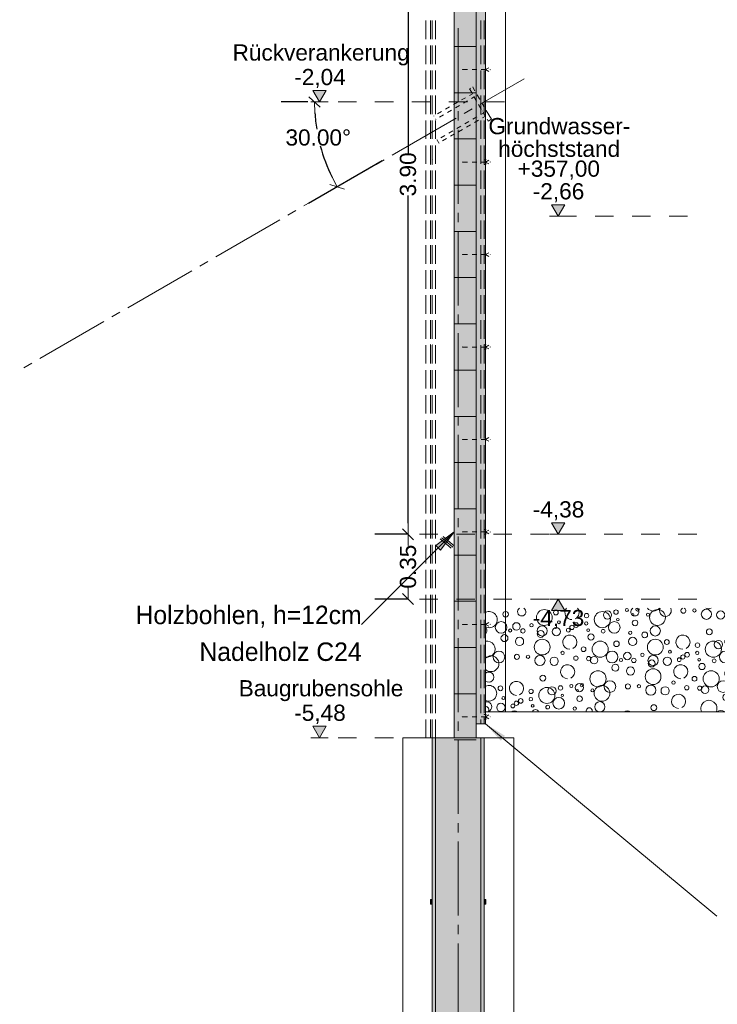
# Model space of a CAD drawing. Header units: metres. Extents: x -16 to 43.7, y -22.2 to 4.
# Tile 4 of 77: x -4.4 to -0.6, y -17.1 to -11.8. Entities that reach past the tile are written whole.
import ezdxf

# ---------------------------------------------------------------- set-up
doc = ezdxf.new("R2010")
doc.units = ezdxf.units.M
doc.header["$MEASUREMENT"] = 0
for name, pattern in [('Strichlinie', [0.2, 0.15, -0.05]), ('Strichlinie eng', [0.115, 0.075, -0.04]), ('Strichlinie sehr eng', [0.0375, 0.025, -0.0125])]:
    doc.linetypes.add(name, pattern=pattern)
doc.layers.get('0').update_dxf_attribs({"color": 8, "lineweight": 9})
doc.layers.get('Defpoints').update_dxf_attribs({"color": 8, "lineweight": 9})
doc.layers.add('Neubau_T-Bemaßung', color=8, linetype='Continuous')
for name, color, linetype, lineweight in [('S-Linien _ Schraffuren.2D', 8, 'Continuous', 9), ('T-Bemaßung', 8, 'Continuous', 9), ('T-Text', 8, 'Continuous', 9)]:
    doc.layers.add(name, color=color, linetype=linetype, lineweight=lineweight)
doc.styles.add('ERSTELLTER_STIL_2', font='arial.ttf')
doc.styles.add('ERSTELLTER_STIL_3', font='txt')
doc.dimstyles.new('ERSTELLTER_STIL__1', dxfattribs={"dimtxt": 0.0875, "dimasz": 0.059375, "dimexe": 0.18, "dimexo": 0.0625, "dimgap": 0, "dimtad": 1, "dimzin": 0, "dimdsep": 46, "dimtxsty": 'ERSTELLTER_STIL_2', "dimblk": 'ARROWHEAD_6', "dimblk1": 'ARROWHEAD_6', "dimblk2": 'ARROWHEAD_6', "dimcen": 0.09, "dimclrd": 7, "dimclre": 7, "dimclrt": 7, "dimazin": 0, "dimtfac": 1, "dimtdec": 4, "dimtmove": 0, "dimatfit": 3, "dimfxl": 1, "dimtolj": 1, "dimtzin": 0, "dimarcsym": 0})
doc.dimstyles.new('ERSTELLTER_STIL__4', dxfattribs={"dimtxt": 0.0875, "dimasz": 0.059375, "dimexe": 0.18, "dimexo": 0.0625, "dimgap": 0, "dimtad": 1, "dimtih": 1, "dimtoh": 1, "dimzin": 0, "dimdsep": 46, "dimtxsty": 'ERSTELLTER_STIL_2', "dimblk": 'ARROWHEAD_6', "dimblk1": 'ARROWHEAD_6', "dimblk2": 'ARROWHEAD_6', "dimcen": 0.09, "dimclrd": 1, "dimclre": 1, "dimclrt": 1, "dimazin": 0, "dimtfac": 1, "dimtdec": 4, "dimtmove": 0, "dimatfit": 3, "dimfxl": 1, "dimtolj": 1, "dimtzin": 0, "dimarcsym": 0})

# ---------------------------------------------------------------- blocks, each defined once
blk = doc.blocks.new('*X257', base_point=(3718.7656, 0))
at = {"layer": 'S-Linien _ Schraffuren.2D', "color": 253, "linetype": 'Continuous', "lineweight": 9, "true_color": 0x9f9f9f}
for centre, radius in [((4082.0891, -4.8299), 0.0427), ((4082.1517, -4.8027), 0.013), ((4082.4767, -4.8008), 0.0119), ((4082.5356, -4.7898), 0.00837), ((4082.701, -4.8299), 0.0427), ((4082.9009, -4.7918), 0.00908), ((4082.9654, -4.8125), 0.0275), ((4083.1596, -4.7998), 0.0117), ((4081.8797, -4.8125), 0.015), ((4082.3175, -4.8195), 0.0119), ((4082.403, -4.8413), 0.0436), ((4082.4306, -4.8163), 0.0223), ((4082.4866, -4.8413), 0.00642), ((4082.5681, -4.8142), 0.00574), ((4082.5798, -4.8593), 0.015), ((4082.6493, -4.8142), 0.00837), ((4083.0424, -4.8163), 0.0223), ((4081.8557, -4.8834), 0.0315), ((4081.9042, -4.9001), 0.00837), ((4081.9382, -4.8781), 0.0201), ((4081.9732, -4.9021), 0.0118), ((4082.0198, -4.8717), 0.00908), ((4082.0772, -4.9025), 0.0275), ((4082.1542, -4.9063), 0.0223), ((4082.168, -4.8555), 0.00812), ((4082.2187, -4.8981), 0.0103), ((4082.2383, -4.8836), 0.0115), ((4082.2613, -4.871), 0.0126), ((4082.3161, -4.8616), 0.00908), ((4082.3262, -4.8981), 0.00732), ((4082.4074, -4.9042), 0.0101), ((4082.4675, -4.8834), 0.0315), ((4082.6891, -4.9025), 0.0275), ((4082.9814, -4.9075), 0.0158), ((4081.8737, -4.9416), 0.0189), ((4081.9551, -4.9593), 0.0223), ((4082.0773, -4.9899), 0.0427), ((4082.0699, -4.9186), 0.0189), ((4082.3415, -4.935), 0.0169), ((4082.5535, -4.9123), 0.00908), ((4082.5669, -4.9593), 0.0223), ((4082.632, -4.9241), 0.0158), ((4082.6891, -4.9899), 0.0427), ((4082.7517, -4.9627), 0.013), ((4083.0767, -4.9608), 0.0119), ((4083.1356, -4.9498), 0.00837), ((4083.1787, -4.9593), 0.0223), ((4083.1925, -4.9458), 0.00908), ((4082.3012, -5.0013), 0.0128), ((4082.3912, -5.0013), 0.0436), ((4082.4797, -4.9725), 0.015), ((4082.9175, -4.9795), 0.0119), ((4083.003, -5.0013), 0.0436), ((4083.0306, -4.9763), 0.0223), ((4083.0866, -5.0013), 0.00642), ((4083.1681, -4.9742), 0.00574), ((4083.1798, -5.0193), 0.015), ((4081.8438, -5.0434), 0.0315), ((4081.9412, -5.0427), 0.0137), ((4082.0009, -5.0418), 0.00908), ((4082.0654, -5.0625), 0.0275), ((4082.1424, -5.0663), 0.0223), ((4082.1876, -5.0216), 0.00908), ((4082.2596, -5.0498), 0.0117), ((4082.3296, -5.052), 0.0115), ((4082.3586, -5.0606), 0.0205), ((4082.4557, -5.0434), 0.0315), ((4082.5042, -5.0601), 0.00837), ((4082.5382, -5.0381), 0.0201), ((4082.5732, -5.0621), 0.0118), ((4082.6198, -5.0317), 0.00908), ((4082.6772, -5.0625), 0.0275), ((4082.7542, -5.0663), 0.0223), ((4082.768, -5.0155), 0.00812), ((4082.8187, -5.0581), 0.0103), ((4082.8383, -5.0436), 0.0115), ((4082.8613, -5.031), 0.0126), ((4082.9161, -5.0216), 0.00908), ((4082.9262, -5.0581), 0.00732), ((4083.0074, -5.0642), 0.0101), ((4083.0675, -5.0434), 0.0315), ((4082.4737, -5.1016), 0.0189), ((4082.5551, -5.1193), 0.0223), ((4082.6773, -5.1499), 0.0427), ((4082.6699, -5.0786), 0.0189), ((4082.9415, -5.095), 0.0169), ((4083.1535, -5.0723), 0.00908), ((4083.1669, -5.1193), 0.0223), ((4082.0814, -5.1575), 0.0158), ((4082.3793, -5.1613), 0.0436), ((4082.9012, -5.1613), 0.0128), ((4082.9912, -5.1613), 0.0436), ((4083.0797, -5.1325), 0.015), ((4081.8517, -5.2127), 0.013), ((4082.0175, -5.2295), 0.0119), ((4082.103, -5.2513), 0.0436), ((4082.1306, -5.2263), 0.0223), ((4082.1767, -5.2108), 0.0119), ((4082.2356, -5.1998), 0.00837), ((4082.2787, -5.2093), 0.0223), ((4082.2925, -5.1958), 0.00908), ((4082.3493, -5.2242), 0.00837), ((4082.401, -5.2399), 0.0427), ((4082.4438, -5.2034), 0.0315), ((4082.5412, -5.2027), 0.0137), ((4082.6009, -5.2018), 0.00908), ((4082.6654, -5.2225), 0.0275), ((4082.7424, -5.2263), 0.0223), ((4082.7876, -5.1816), 0.00908), ((4082.8596, -5.2098), 0.0117), ((4082.9296, -5.212), 0.0115), ((4082.9586, -5.2206), 0.0205), ((4083.0557, -5.2034), 0.0315), ((4083.1042, -5.2201), 0.00837), ((4083.1382, -5.1981), 0.0201), ((4083.1732, -5.2221), 0.0118), ((4081.868, -5.2655), 0.00812), ((4081.9613, -5.281), 0.0126), ((4082.0161, -5.2716), 0.00908), ((4082.1675, -5.2934), 0.0315), ((4082.1866, -5.2513), 0.00642), ((4082.2681, -5.2242), 0.00574), ((4082.2798, -5.2693), 0.015), ((4083.0737, -5.2616), 0.0189), ((4083.1551, -5.2793), 0.0223), ((4081.8542, -5.3163), 0.0223), ((4081.9187, -5.3081), 0.0103), ((4081.9383, -5.2936), 0.0115), ((4082.0262, -5.3081), 0.00732), ((4082.1074, -5.3142), 0.0101), ((4082.2535, -5.3223), 0.00908), ((4082.3891, -5.3125), 0.0275), ((4082.6814, -5.3175), 0.0158)]:
    blk.add_circle(centre, radius, dxfattribs=at)
for centre, radius, start, end in [((4081.9669, -4.7993), 0.0223, 119.8986, 60.1014), ((4082.2387, -4.8031), 0.0382, 142.7359, 270), ((4082.2387, -4.8031), 0.0382, 296.5651, 37.2641), ((4082.5787, -4.7993), 0.0223, 119.8986, 60.1014), ((4082.5925, -4.7858), 0.00908, 140.6324, 39.3676), ((4082.6793, -4.7513), 0.0436, 221.1632, 318.8368), ((4082.7438, -4.7934), 0.0315, 154.921, 25.079), ((4082.8412, -4.7927), 0.0137, 111.065, 68.935), ((4082.9773, -4.7399), 0.0427, 249.9793, 290.0207), ((4083.0876, -4.7716), 0.00908, 248.584, 291.416), ((4081.7912, -4.8413), 0.0436, 242.7937, 117.2063), ((4083.1151, -4.8731), 0.0382, 296.5651, 270), ((4081.7586, -4.9006), 0.0205, 307.9488, 52.0512), ((4082.2269, -4.9631), 0.0382, 296.5651, 270), ((4082.8387, -4.9631), 0.0382, 296.5651, 270), ((4081.7793, -5.0013), 0.0436, 259.3128, 100.6872), ((4081.801, -5.0799), 0.0427, 225.9095, 134.0905), ((4082.2151, -5.1231), 0.0382, 296.5651, 270), ((4082.8269, -5.1231), 0.0382, 296.5651, 270), ((4081.7891, -5.1525), 0.0275, 229.7551, 130.2449), ((4081.7891, -5.2399), 0.0427, 245.2497, 114.7503), ((4081.9387, -5.2131), 0.0382, 296.5651, 270), ((4082.8151, -5.2831), 0.0382, 296.5651, 270), ((4081.7772, -5.3125), 0.0275, 257.5032, 102.4968), ((4081.7699, -5.3286), 0.0189, 323.0266, 86.0065), ((4082.332, -5.3341), 0.0158, 338.3268, 201.6732), ((4082.9793, -5.3213), 0.0436, 334.6203, 205.3797), ((4081.9269, -5.3731), 0.0382, 60.1422, 119.8578), ((4082.0415, -5.345), 0.0169, 17.355, 162.645), ((4082.5387, -5.3731), 0.0382, 60.1422, 119.8578), ((4083.0438, -5.3634), 0.0315, 47.8435, 132.1565)]:
    blk.add_arc(centre, radius, start, end, dxfattribs=at)
blk = doc.blocks.new('ARROWHEAD_6')
at = {"color": 0, "linetype": 'Continuous', "lineweight": 0}
for p, q in [((0, 0), (-1, 0)), ((-0.5, -0.5), (0.5, 0.5))]:
    blk.add_line(p, q, dxfattribs=at)
blk = doc.blocks.new('*D333')
at = {"layer": 'Defpoints', "color": 0, "linetype": 'Continuous', "transparency": 16777216}
for p in [(-2.3013, -14.555), (-2.24, -14.555), (-2.24, -14.905)]:
    blk.add_point(p, dxfattribs=at)
at = {"layer": 'Neubau_T-Bemaßung', "linetype": 'Continuous', "lineweight": -2, "transparency": 16777216}
for p, q in [((-2.3025, -14.555), (-2.4813, -14.555)), ((-2.3013, -14.6144), (-2.3013, -14.6162)), ((-2.3013, -14.8456), (-2.3013, -14.8441)), ((-2.3025, -14.905), (-2.4813, -14.905))]:
    blk.add_line(p, q, dxfattribs=at)
at = {"layer": 'Neubau_T-Bemaßung', "linetype": 'Continuous', "lineweight": -2, "transparency": 16777216, "xscale": 0.059375, "yscale": 0.059375, "zscale": 0.059375}
for p, rotation in [((-2.3013, -14.555), 90), ((-2.3013, -14.905), 270)]:
    blk.add_blockref('ARROWHEAD_6', p, dxfattribs=dict(at, rotation=rotation))
at = {"layer": 'Neubau_T-Bemaßung', "linetype": 'Continuous', "lineweight": 9, "transparency": 16777216, "insert": (-2.3013, -14.7301), "char_height": 0.0875, "attachment_point": 5, "rotation": 90, "style": 'ERSTELLTER_STIL_2'}
blk.add_mtext('\\A1;0.35', dxfattribs=at)
blk = doc.blocks.new('*D260')
at = {"layer": 'Defpoints', "color": 0, "linetype": 'Continuous', "transparency": 16777216}
for p in [(-2.3013, -10.655), (-2.24, -10.655), (-2.24, -14.555)]:
    blk.add_point(p, dxfattribs=at)
at = {"layer": 'Neubau_T-Bemaßung', "linetype": 'Continuous', "lineweight": -2, "transparency": 16777216}
for p, q in [((-2.3025, -10.655), (-2.4813, -10.655)), ((-2.3013, -10.7144), (-2.3013, -12.495)), ((-2.3013, -14.4956), (-2.3013, -12.722)), ((-2.3025, -14.555), (-2.4813, -14.555))]:
    blk.add_line(p, q, dxfattribs=at)
at = {"layer": 'Neubau_T-Bemaßung', "linetype": 'Continuous', "lineweight": -2, "transparency": 16777216, "xscale": 0.059375, "yscale": 0.059375, "zscale": 0.059375}
for p, rotation in [((-2.3013, -10.655), 90), ((-2.3013, -14.555), 270)]:
    blk.add_blockref('ARROWHEAD_6', p, dxfattribs=dict(at, rotation=rotation))
at = {"layer": 'Neubau_T-Bemaßung', "linetype": 'Continuous', "lineweight": 9, "transparency": 16777216, "insert": (-2.3013, -12.6085), "char_height": 0.0875, "attachment_point": 5, "rotation": 90, "style": 'ERSTELLTER_STIL_2'}
blk.add_mtext('\\A1;3.90', dxfattribs=at)
blk = doc.blocks.new('*D276')
at = {"layer": 'Defpoints', "color": 0, "linetype": 'Continuous', "transparency": 16777216}
for p in [(-2.78, -12.2171), (-1.89, -12.2171), (-2.3878, -12.5044), (-2.7518, -12.5307)]:
    blk.add_point(p, dxfattribs=at)
at = {"layer": 'T-Bemaßung', "color": 1, "linetype": 'Continuous', "lineweight": -2, "transparency": 16777216}
for p, q in [((-2.8425, -12.2171), (-2.9871, -12.2171)), ((-2.4419, -12.5357), (-2.8401, -12.7656))]:
    blk.add_line(p, q, dxfattribs=at)
for start, end in [(183.71, 189.2713), (194.9869, 206.2901)]:
    blk.add_arc((-1.89, -12.2171), 0.9171, start, end, dxfattribs=at)
at = {"layer": 'T-Bemaßung', "color": 1, "linetype": 'Continuous', "lineweight": -2, "transparency": 16777216, "xscale": 0.059375, "yscale": 0.059375, "zscale": 0.059375}
for p, rotation in [((-2.8071, -12.2171), 91.85499598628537), ((-2.6843, -12.6756), 298.1451108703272)]:
    blk.add_blockref('ARROWHEAD_6', p, dxfattribs=dict(at, rotation=rotation))
at = {"layer": 'T-Bemaßung', "color": 1, "linetype": 'Continuous', "lineweight": 9, "transparency": 16777216, "insert": (-2.7867, -12.4095), "char_height": 0.0875, "attachment_point": 5, "style": 'ERSTELLTER_STIL_2'}
blk.add_mtext('\\A1;30.00°', dxfattribs=at)

msp = doc.modelspace()

# ---------------------------------------------------------------- hatches: boundary and pattern name
at = {"linetype": 'Continuous', "lineweight": 0}
for points in [[(-1.9322, -15.655), (-2.0522, -15.655), (-2.0522, -10.4171), (-1.9322, -10.4171)], [(-1.8822, -15.58), (-1.9322, -15.58), (-1.9322, -10.4921), (-1.8822, -10.4921)], [(-2.004, -12.0421), (-2.0072, -12.0453), (-2.0105, -12.0421), (-2.0072, -12.0388)], [(-1.854, -12.0421), (-1.8572, -12.0453), (-1.8605, -12.0421), (-1.8572, -12.0388)], [(-1.9493, -12.1396), (-1.9538, -12.1384), (-1.9526, -12.134), (-1.9481, -12.1352)], [(-1.9666, -12.1496), (-1.9711, -12.1484), (-1.9699, -12.144), (-1.9655, -12.1452)], [(-1.9505, -12.1711), (-1.9516, -12.1756), (-1.9561, -12.1744), (-1.9549, -12.1699)], [(-1.9405, -12.1885), (-1.9416, -12.1929), (-1.9461, -12.1917), (-1.9449, -12.1873)], [(-1.9169, -12.1893), (-1.9181, -12.1937), (-1.9225, -12.1925), (-1.9213, -12.1881)], [(-1.9342, -12.1993), (-1.9354, -12.2037), (-1.9398, -12.2025), (-1.9386, -12.1981)], [(-1.9291, -12.2145), (-1.9336, -12.2134), (-1.9324, -12.2089), (-1.928, -12.2101)], [(-1.9118, -12.2045), (-1.9163, -12.2034), (-1.9151, -12.1989), (-1.9106, -12.2001)], [(-1.8867, -12.2171), (-1.89, -12.2203), (-1.8933, -12.2171), (-1.89, -12.2138)], [(-1.8867, -12.2171), (-1.89, -12.2203), (-1.8933, -12.2171), (-1.89, -12.2138)], [(-1.8868, -12.2478), (-1.8913, -12.2467), (-1.8901, -12.2422), (-1.8856, -12.2434)], [(-2.1583, -12.2911), (-2.1595, -12.2956), (-2.1639, -12.2944), (-2.1627, -12.2899)], [(-1.9041, -12.2578), (-1.9086, -12.2567), (-1.9074, -12.2522), (-1.903, -12.2534)], [(-1.8967, -12.2642), (-1.8979, -12.2687), (-1.9023, -12.2675), (-1.9011, -12.263)], [(-1.8905, -12.2751), (-1.8916, -12.2795), (-1.8961, -12.2783), (-1.8949, -12.2739)], [(-1.8805, -12.2924), (-1.8816, -12.2968), (-1.8861, -12.2956), (-1.8849, -12.2912)], [(-1.8794, -12.2542), (-1.8806, -12.2587), (-1.885, -12.2575), (-1.8838, -12.253)], [(-2.1483, -12.3085), (-2.1495, -12.3129), (-2.1539, -12.3117), (-2.1527, -12.3073)], [(-1.8666, -12.3228), (-1.8711, -12.3216), (-1.8699, -12.3172), (-1.8655, -12.3184)], [(-1.8481, -12.3084), (-1.8493, -12.3128), (-1.8538, -12.3116), (-1.8526, -12.3072)], [(-2.1416, -12.4201), (-2.1428, -12.4245), (-2.1472, -12.4233), (-2.146, -12.4189)], [(-2.1316, -12.4374), (-2.1328, -12.4418), (-2.1372, -12.4406), (-2.136, -12.4362)], [(-2.18, -12.5328), (-2.1832, -12.5296), (-2.18, -12.5263), (-2.1767, -12.5296)], [(-2.1767, -12.5296), (-2.18, -12.5328), (-2.1832, -12.5296), (-2.18, -12.5263)], [(-2.1767, -12.5546), (-2.18, -12.5578), (-2.1832, -12.5546), (-2.18, -12.5513)], [(-2.18, -12.5578), (-2.1832, -12.5546), (-2.18, -12.5513), (-2.1767, -12.5546)], [(-2.1667, -12.5296), (-2.17, -12.5328), (-2.1732, -12.5296), (-2.17, -12.5263)], [(-2.17, -12.5328), (-2.1732, -12.5296), (-2.17, -12.5263), (-2.1667, -12.5296)], [(-2.1667, -12.5546), (-2.17, -12.5578), (-2.1732, -12.5546), (-2.17, -12.5513)], [(-2.17, -12.5578), (-2.1732, -12.5546), (-2.17, -12.5513), (-2.1667, -12.5546)], [(-2.004, -12.5421), (-2.0072, -12.5453), (-2.0105, -12.5421), (-2.0072, -12.5388)], [(-1.8867, -12.5296), (-1.89, -12.5328), (-1.8933, -12.5296), (-1.89, -12.5263)], [(-1.89, -12.5328), (-1.8933, -12.5296), (-1.89, -12.5263), (-1.8867, -12.5296)], [(-1.8867, -12.5546), (-1.89, -12.5578), (-1.8933, -12.5546), (-1.89, -12.5513)], [(-1.89, -12.5578), (-1.8933, -12.5546), (-1.89, -12.5513), (-1.8867, -12.5546)], [(-1.88, -12.5328), (-1.8832, -12.5296), (-1.88, -12.5263), (-1.8767, -12.5296)], [(-1.8767, -12.5296), (-1.88, -12.5328), (-1.8832, -12.5296), (-1.88, -12.5263)], [(-1.8767, -12.5546), (-1.88, -12.5578), (-1.8832, -12.5546), (-1.88, -12.5513)], [(-1.88, -12.5578), (-1.8832, -12.5546), (-1.88, -12.5513), (-1.8767, -12.5546)], [(-1.854, -12.5421), (-1.8572, -12.5453), (-1.8605, -12.5421), (-1.8572, -12.5388)], [(-2.004, -13.0421), (-2.0072, -13.0453), (-2.0105, -13.0421), (-2.0072, -13.0388)], [(-1.854, -13.0421), (-1.8572, -13.0453), (-1.8605, -13.0421), (-1.8572, -13.0388)], [(-2.18, -13.5328), (-2.1832, -13.5296), (-2.18, -13.5263), (-2.1767, -13.5296)], [(-2.1767, -13.5296), (-2.18, -13.5328), (-2.1832, -13.5296), (-2.18, -13.5263)], [(-2.1767, -13.5546), (-2.18, -13.5578), (-2.1832, -13.5546), (-2.18, -13.5513)], [(-2.18, -13.5578), (-2.1832, -13.5546), (-2.18, -13.5513), (-2.1767, -13.5546)], [(-2.1667, -13.5296), (-2.17, -13.5328), (-2.1732, -13.5296), (-2.17, -13.5263)], [(-2.17, -13.5328), (-2.1732, -13.5296), (-2.17, -13.5263), (-2.1667, -13.5296)], [(-2.1667, -13.5546), (-2.17, -13.5578), (-2.1732, -13.5546), (-2.17, -13.5513)], [(-2.17, -13.5578), (-2.1732, -13.5546), (-2.17, -13.5513), (-2.1667, -13.5546)], [(-2.004, -13.5421), (-2.0072, -13.5453), (-2.0105, -13.5421), (-2.0072, -13.5388)], [(-1.8867, -13.5296), (-1.89, -13.5328), (-1.8933, -13.5296), (-1.89, -13.5263)], [(-1.89, -13.5328), (-1.8933, -13.5296), (-1.89, -13.5263), (-1.8867, -13.5296)], [(-1.8867, -13.5546), (-1.89, -13.5578), (-1.8933, -13.5546), (-1.89, -13.5513)], [(-1.89, -13.5578), (-1.8933, -13.5546), (-1.89, -13.5513), (-1.8867, -13.5546)], [(-1.88, -13.5328), (-1.8832, -13.5296), (-1.88, -13.5263), (-1.8767, -13.5296)], [(-1.8767, -13.5296), (-1.88, -13.5328), (-1.8832, -13.5296), (-1.88, -13.5263)], [(-1.8767, -13.5546), (-1.88, -13.5578), (-1.8832, -13.5546), (-1.88, -13.5513)], [(-1.88, -13.5578), (-1.8832, -13.5546), (-1.88, -13.5513), (-1.8767, -13.5546)], [(-1.854, -13.5421), (-1.8572, -13.5453), (-1.8605, -13.5421), (-1.8572, -13.5388)], [(-2.004, -14.0421), (-2.0072, -14.0453), (-2.0105, -14.0421), (-2.0072, -14.0388)], [(-1.854, -14.0421), (-1.8572, -14.0453), (-1.8605, -14.0421), (-1.8572, -14.0388)], [(-2.18, -14.5328), (-2.1832, -14.5296), (-2.18, -14.5263), (-2.1767, -14.5296)], [(-2.1767, -14.5296), (-2.18, -14.5328), (-2.1832, -14.5296), (-2.18, -14.5263)], [(-2.1667, -14.5296), (-2.17, -14.5328), (-2.1732, -14.5296), (-2.17, -14.5263)], [(-2.17, -14.5328), (-2.1732, -14.5296), (-2.17, -14.5263), (-2.1667, -14.5296)], [(-1.8867, -14.5296), (-1.89, -14.5328), (-1.8933, -14.5296), (-1.89, -14.5263)], [(-1.89, -14.5328), (-1.8933, -14.5296), (-1.89, -14.5263), (-1.8867, -14.5296)], [(-1.88, -14.5328), (-1.8832, -14.5296), (-1.88, -14.5263), (-1.8767, -14.5296)], [(-1.8767, -14.5296), (-1.88, -14.5328), (-1.8832, -14.5296), (-1.88, -14.5263)], [(-2.1767, -14.5546), (-2.18, -14.5578), (-2.1832, -14.5546), (-2.18, -14.5513)], [(-2.18, -14.5578), (-2.1832, -14.5546), (-2.18, -14.5513), (-2.1767, -14.5546)], [(-2.1667, -14.5546), (-2.17, -14.5578), (-2.1732, -14.5546), (-2.17, -14.5513)], [(-2.17, -14.5578), (-2.1732, -14.5546), (-2.17, -14.5513), (-2.1667, -14.5546)], [(-2.1512, -14.6163), (-2.0522, -14.5421), (-2.1265, -14.6411)], [(-2.004, -14.5421), (-2.0072, -14.5453), (-2.0105, -14.5421), (-2.0072, -14.5388)], [(-1.8867, -14.5546), (-1.89, -14.5578), (-1.8933, -14.5546), (-1.89, -14.5513)], [(-1.89, -14.5578), (-1.8933, -14.5546), (-1.89, -14.5513), (-1.8867, -14.5546)], [(-1.8767, -14.5546), (-1.88, -14.5578), (-1.8832, -14.5546), (-1.88, -14.5513)], [(-1.88, -14.5578), (-1.8832, -14.5546), (-1.88, -14.5513), (-1.8767, -14.5546)], [(-1.854, -14.5421), (-1.8572, -14.5453), (-1.8605, -14.5421), (-1.8572, -14.5388)], [(-2.004, -15.0421), (-2.0072, -15.0453), (-2.0105, -15.0421), (-2.0072, -15.0388)], [(-1.854, -15.0421), (-1.8572, -15.0453), (-1.8605, -15.0421), (-1.8572, -15.0388)], [(-2.004, -15.5421), (-2.0072, -15.5453), (-2.0105, -15.5421), (-2.0072, -15.5388)], [(-1.8867, -15.5296), (-1.89, -15.5328), (-1.8933, -15.5296), (-1.89, -15.5263)], [(-1.89, -15.5328), (-1.8933, -15.5296), (-1.89, -15.5263), (-1.8867, -15.5296)], [(-1.88, -15.5328), (-1.8832, -15.5296), (-1.88, -15.5263), (-1.8767, -15.5296)], [(-1.8767, -15.5296), (-1.88, -15.5328), (-1.8832, -15.5296), (-1.88, -15.5263)], [(-1.854, -15.5421), (-1.8572, -15.5453), (-1.8605, -15.5421), (-1.8572, -15.5388)], [(-1.9073, -15.5833), (-1.9105, -15.58), (-1.9073, -15.5768), (-1.904, -15.58)], [(-1.8867, -15.5546), (-1.89, -15.5578), (-1.8933, -15.5546), (-1.89, -15.5513)], [(-1.89, -15.5578), (-1.8933, -15.5546), (-1.89, -15.5513), (-1.8867, -15.5546)], [(-1.89, -15.5833), (-1.8933, -15.58), (-1.89, -15.5768), (-1.8867, -15.58)], [(-1.8767, -15.5546), (-1.88, -15.5578), (-1.8832, -15.5546), (-1.88, -15.5513)], [(-1.88, -15.5578), (-1.8832, -15.5546), (-1.88, -15.5513), (-1.8767, -15.5546)], [(-1.7993, -15.6718), (-1.8822, -15.58), (-1.7769, -15.6449)], [(-2.2017, -15.655), (-2.205, -15.6582), (-2.2082, -15.655), (-2.205, -15.6517)], [(-2.205, -15.6582), (-2.2082, -15.655), (-2.205, -15.6517), (-2.2017, -15.655)], [(-2.1767, -15.655), (-2.18, -15.6582), (-2.1832, -15.655), (-2.18, -15.6517)], [(-2.18, -15.6582), (-2.1832, -15.655), (-2.18, -15.6517), (-2.1767, -15.655)], [(-2.17, -15.6582), (-2.1732, -15.655), (-2.17, -15.6517), (-2.1667, -15.655)], [(-2.1527, -15.6582), (-2.156, -15.655), (-2.1527, -15.6517), (-2.1495, -15.655)], [(-1.9322, -15.655), (-1.89, -15.655), (-1.89, -20.2171), (-2.17, -20.2171), (-2.17, -15.655)], [(-2.17, -16.5546), (-2.18, -16.5546), (-2.18, -16.5296), (-2.17, -16.5296)], [(-1.89, -16.5546), (-1.89, -16.5296), (-1.88, -16.5296), (-1.88, -16.5546)]]:
    msp.add_hatch(color=256, dxfattribs=at).paths.add_polyline_path(points)
at = {"layer": 'Neubau_T-Bemaßung', "linetype": 'Continuous', "lineweight": 9}
for points in [[(-2.78, -12.2171), (-2.7438, -12.1546), (-2.8163, -12.1546)], [(-1.49, -14.555), (-1.4538, -14.4925), (-1.5263, -14.4925)], [(-1.49, -14.905), (-1.5263, -14.9675), (-1.4538, -14.9675)], [(-2.78, -15.655), (-2.7438, -15.5925), (-2.8163, -15.5925)]]:
    msp.add_hatch(color=256, dxfattribs=at).paths.add_polyline_path(points)
at = {"layer": 'Neubau_T-Bemaßung', "linetype": 'Continuous', "lineweight": 15}
msp.add_hatch(color=256, dxfattribs=at).paths.add_polyline_path([(-1.49, -12.835), (-1.4538, -12.7725), (-1.5263, -12.7725)])

# ---------------------------------------------------------------- linework, layer by layer
at = {"linetype": 'Continuous', "lineweight": 9}
for points in [[(-2.0522, -15.655), (-2.0522, -10.4171)], [(-1.9322, -10.4171), (-1.9322, -15.655)], [(-1.8822, -10.4921), (-1.8822, -15.58)], [(-2.205, -11.8771), (-2.205, -11.7771)], [(-2.18, -11.8771), (-2.18, -11.7771)], [(-2.17, -11.8771), (-2.17, -11.7771)], [(-2.1527, -11.8771), (-2.1527, -11.7771)], [(-2.03, -12.2171), (-2.03, -11.8171)], [(-1.9073, -11.8771), (-1.9073, -11.7771)], [(-1.89, -11.8771), (-1.89, -11.7771)], [(-2.205, -12.0121), (-2.205, -11.9121)], [(-2.18, -12.0121), (-2.18, -11.9121)], [(-2.17, -12.0121), (-2.17, -11.9121)], [(-2.1527, -12.0121), (-2.1527, -11.9121)], [(-1.9322, -11.9171), (-2.0522, -11.9171)], [(-1.9073, -12.0121), (-1.9073, -11.9121)], [(-1.89, -12.0121), (-1.89, -11.9121)], [(-1.8822, -12.0421), (-1.8649, -12.0321)], [(-2.205, -12.1471), (-2.205, -12.0471)], [(-2.18, -12.1471), (-2.18, -12.0471)], [(-2.17, -12.1471), (-2.17, -12.0471)], [(-2.1527, -12.1471), (-2.1527, -12.0471)], [(-1.98, -12.0421), (-2.005, -12.0421)], [(-1.93, -12.0421), (-1.955, -12.0421)], [(-1.9073, -12.1471), (-1.9073, -12.0471)], [(-1.88, -12.0421), (-1.905, -12.0421)], [(-1.89, -12.1471), (-1.89, -12.0471)], [(-1.8822, -12.0421), (-1.8649, -12.0521)], [(-1.9399, -12.1559), (-1.9509, -12.1368)], [(-1.6735, -12.0921), (-1.9114, -12.2294)], [(-2.205, -12.2821), (-2.205, -12.1821)], [(-2.18, -12.2821), (-2.18, -12.1821)], [(-2.17, -12.2821), (-2.17, -12.1821)], [(-2.1527, -12.2821), (-2.1527, -12.1821)], [(-1.9322, -12.1671), (-2.0522, -12.1671)], [(-1.9614, -12.1428), (-1.9683, -12.1468)], [(-1.9572, -12.1659), (-1.9683, -12.1468)], [(-1.9533, -12.1728), (-1.9681, -12.1813)], [(-1.9433, -12.1901), (-1.9581, -12.1986)], [(-1.9322, -12.2092), (-1.9447, -12.1876)], [(-1.9149, -12.1992), (-1.9274, -12.1776)], [(-1.9073, -12.2821), (-1.9073, -12.1821)], [(-1.89, -12.2821), (-1.89, -12.1821)], [(-2.0763, -12.2438), (-2.098, -12.2563)], [(-2.033, -12.2188), (-2.0547, -12.2313)], [(-2.023, -12.2361), (-2.0447, -12.2486)], [(-1.9897, -12.1938), (-2.0114, -12.2063)], [(-1.9797, -12.2111), (-2.0014, -12.2236)], [(-1.9072, -12.2525), (-1.9197, -12.2309)], [(-1.8899, -12.2425), (-1.9024, -12.2209)], [(-2.1196, -12.2688), (-2.1413, -12.2813)], [(-2.1096, -12.2861), (-2.1313, -12.2986)], [(-2.0663, -12.2611), (-2.088, -12.2736)], [(-2.03, -12.3171), (-2.03, -12.2671)], [(-1.9547, -12.2544), (-1.998, -12.2794)], [(-1.9297, -12.2977), (-1.9514, -12.3102)], [(-1.8933, -12.2767), (-1.9081, -12.2852)], [(-1.8833, -12.294), (-1.8981, -12.3026)], [(-1.8822, -12.2958), (-1.8947, -12.2742)], [(-1.8782, -12.2627), (-1.8509, -12.31), (-1.8683, -12.32), (-1.8741, -12.3099)], [(-2.0413, -12.3044), (-2.3878, -12.5044)], [(-2.205, -12.4171), (-2.205, -12.3171)], [(-2.18, -12.4171), (-2.18, -12.3171)], [(-2.17, -12.4171), (-2.17, -12.3171)], [(-2.1527, -12.4171), (-2.1527, -12.3171)], [(-2.0163, -12.3477), (-2.038, -12.3602)], [(-1.973, -12.3227), (-1.9947, -12.3352)], [(-1.963, -12.3401), (-1.9847, -12.3526)], [(-1.9197, -12.3151), (-1.9414, -12.3276)], [(-1.9073, -12.4171), (-1.9073, -12.3171)], [(-1.89, -12.4171), (-1.89, -12.3171)], [(-2.1029, -12.3977), (-2.1246, -12.4102)], [(-2.0596, -12.3727), (-2.0813, -12.3852)], [(-2.0496, -12.3901), (-2.0713, -12.4026)], [(-2.03, -12.7671), (-2.03, -12.3671)], [(-2.0063, -12.3651), (-2.028, -12.3776)], [(-2.205, -12.5521), (-2.205, -12.4521)], [(-2.18, -12.5521), (-2.18, -12.4521)], [(-2.17, -12.5521), (-2.17, -12.4521)], [(-2.1527, -12.5521), (-2.1527, -12.4521)], [(-2.1344, -12.439), (-2.1444, -12.4217)], [(-2.0929, -12.4151), (-2.1146, -12.4276)], [(-1.9322, -12.4171), (-2.0522, -12.4171)], [(-1.9073, -12.5521), (-1.9073, -12.4521)], [(-1.89, -12.5521), (-1.89, -12.4521)], [(-2.5395, -12.5921), (-2.4746, -12.5546)], [(-2.4311, -12.5294), (-2.4744, -12.5544)], [(-2.18, -12.5546), (-2.18, -12.5421)], [(-2.17, -12.5546), (-2.17, -12.5421)], [(-1.98, -12.5421), (-2.005, -12.5421)], [(-1.93, -12.5421), (-1.955, -12.5421)], [(-1.88, -12.5421), (-1.905, -12.5421)], [(-1.88, -12.5296), (-1.89, -12.5296)], [(-1.89, -12.5546), (-1.89, -12.5421)], [(-1.88, -12.5546), (-1.89, -12.5546)], [(-1.8822, -12.5421), (-1.8649, -12.5321)], [(-1.8822, -12.5421), (-1.8649, -12.5521)], [(-1.88, -12.5546), (-1.88, -12.5421)], [(-2.5177, -12.5794), (-2.8641, -12.7794)], [(-2.205, -12.6871), (-2.205, -12.5871)], [(-2.18, -12.6871), (-2.18, -12.5871)], [(-2.17, -12.6871), (-2.17, -12.5871)], [(-2.1527, -12.6871), (-2.1527, -12.5871)], [(-1.9073, -12.6871), (-1.9073, -12.5871)], [(-1.89, -12.6871), (-1.89, -12.5871)], [(-1.9322, -12.6671), (-2.0522, -12.6671)], [(-2.205, -12.8221), (-2.205, -12.7221)], [(-2.18, -12.8221), (-2.18, -12.7221)], [(-2.17, -12.8221), (-2.17, -12.7221)], [(-2.1527, -12.8221), (-2.1527, -12.7221)], [(-1.9073, -12.8221), (-1.9073, -12.7221)], [(-1.89, -12.8221), (-1.89, -12.7221)], [(-2.9074, -12.8044), (-2.9507, -12.8294)], [(-2.03, -12.8671), (-2.03, -12.8171)], [(-2.994, -12.8544), (-3.3404, -13.0544)], [(-2.205, -12.9571), (-2.205, -12.8571)], [(-2.18, -12.9571), (-2.18, -12.8571)], [(-2.17, -12.9571), (-2.17, -12.8571)], [(-2.1527, -12.9571), (-2.1527, -12.8571)], [(-1.9073, -12.9571), (-1.9073, -12.8571)], [(-1.89, -12.9571), (-1.89, -12.8571)], [(-1.9322, -12.9171), (-2.0522, -12.9171)], [(-2.03, -13.3171), (-2.03, -12.9171)], [(-2.205, -13.0921), (-2.205, -12.9921)], [(-2.18, -13.0921), (-2.18, -12.9921)], [(-2.17, -13.0921), (-2.17, -12.9921)], [(-2.1527, -13.0921), (-2.1527, -12.9921)], [(-1.98, -13.0421), (-2.005, -13.0421)], [(-1.93, -13.0421), (-1.955, -13.0421)], [(-1.9073, -13.0921), (-1.9073, -12.9921)], [(-1.88, -13.0421), (-1.905, -13.0421)], [(-1.89, -13.0921), (-1.89, -12.9921)], [(-1.8822, -13.0421), (-1.8649, -13.0321)], [(-1.8822, -13.0421), (-1.8649, -13.0521)], [(-3.3837, -13.0794), (-3.427, -13.1044)], [(-3.4703, -13.1294), (-3.8167, -13.3294)], [(-2.205, -13.2271), (-2.205, -13.1271)], [(-2.18, -13.2271), (-2.18, -13.1271)], [(-2.17, -13.2271), (-2.17, -13.1271)], [(-2.1527, -13.2271), (-2.1527, -13.1271)], [(-1.9073, -13.2271), (-1.9073, -13.1271)], [(-1.89, -13.2271), (-1.89, -13.1271)], [(-1.9322, -13.1671), (-2.0522, -13.1671)], [(-2.205, -13.3621), (-2.205, -13.2621)], [(-2.18, -13.3621), (-2.18, -13.2621)], [(-2.17, -13.3621), (-2.17, -13.2621)], [(-2.1527, -13.3621), (-2.1527, -13.2621)], [(-1.9073, -13.3621), (-1.9073, -13.2621)], [(-1.89, -13.3621), (-1.89, -13.2621)], [(-3.86, -13.3544), (-3.9033, -13.3794)], [(-3.9466, -13.4044), (-4.293, -13.6044)], [(-2.205, -13.4971), (-2.205, -13.3971)], [(-2.18, -13.4971), (-2.18, -13.3971)], [(-2.17, -13.4971), (-2.17, -13.3971)], [(-2.1527, -13.4971), (-2.1527, -13.3971)], [(-1.9322, -13.4171), (-2.0522, -13.4171)], [(-2.03, -13.4171), (-2.03, -13.3671)], [(-1.9073, -13.4971), (-1.9073, -13.3971)], [(-1.89, -13.4971), (-1.89, -13.3971)], [(-2.03, -13.8671), (-2.03, -13.4671)], [(-2.205, -13.6321), (-2.205, -13.5321)], [(-2.18, -13.6321), (-2.18, -13.5321)], [(-2.18, -13.5546), (-2.18, -13.5421)], [(-2.17, -13.6321), (-2.17, -13.5321)], [(-2.17, -13.5546), (-2.17, -13.5421)], [(-2.1527, -13.6321), (-2.1527, -13.5321)], [(-1.98, -13.5421), (-2.005, -13.5421)], [(-1.93, -13.5421), (-1.955, -13.5421)], [(-1.9073, -13.6321), (-1.9073, -13.5321)], [(-1.88, -13.5421), (-1.905, -13.5421)], [(-1.88, -13.5296), (-1.89, -13.5296)], [(-1.89, -13.6321), (-1.89, -13.5321)], [(-1.89, -13.5546), (-1.89, -13.5421)], [(-1.88, -13.5546), (-1.89, -13.5546)], [(-1.8822, -13.5421), (-1.8649, -13.5321)], [(-1.8822, -13.5421), (-1.8649, -13.5521)], [(-1.88, -13.5546), (-1.88, -13.5421)], [(-4.3363, -13.6294), (-4.3796, -13.6544)], [(-2.205, -13.7671), (-2.205, -13.6671)], [(-2.18, -13.7671), (-2.18, -13.6671)], [(-2.17, -13.7671), (-2.17, -13.6671)], [(-2.1527, -13.7671), (-2.1527, -13.6671)], [(-1.9322, -13.6671), (-2.0522, -13.6671)], [(-1.9073, -13.7671), (-1.9073, -13.6671)], [(-1.89, -13.7671), (-1.89, -13.6671)], [(-2.205, -13.9021), (-2.205, -13.8021)], [(-2.18, -13.9021), (-2.18, -13.8021)], [(-2.17, -13.9021), (-2.17, -13.8021)], [(-2.1527, -13.9021), (-2.1527, -13.8021)], [(-1.9073, -13.9021), (-1.9073, -13.8021)], [(-1.89, -13.9021), (-1.89, -13.8021)], [(-2.205, -14.0371), (-2.205, -13.9371)], [(-2.18, -14.0371), (-2.18, -13.9371)], [(-2.17, -14.0371), (-2.17, -13.9371)], [(-2.1527, -14.0371), (-2.1527, -13.9371)], [(-1.9322, -13.9171), (-2.0522, -13.9171)], [(-2.03, -13.9671), (-2.03, -13.9171)], [(-1.9073, -14.0371), (-1.9073, -13.9371)], [(-1.89, -14.0371), (-1.89, -13.9371)], [(-2.03, -14.4171), (-2.03, -14.0171)], [(-1.98, -14.0421), (-2.005, -14.0421)], [(-1.93, -14.0421), (-1.955, -14.0421)], [(-1.88, -14.0421), (-1.905, -14.0421)], [(-1.8822, -14.0421), (-1.8649, -14.0321)], [(-1.8822, -14.0421), (-1.8649, -14.0521)], [(-2.205, -14.1721), (-2.205, -14.0721)], [(-2.18, -14.1721), (-2.18, -14.0721)], [(-2.17, -14.1721), (-2.17, -14.0721)], [(-2.1527, -14.1721), (-2.1527, -14.0721)], [(-1.9073, -14.1721), (-1.9073, -14.0721)], [(-1.89, -14.1721), (-1.89, -14.0721)], [(-2.205, -14.3071), (-2.205, -14.2071)], [(-2.18, -14.3071), (-2.18, -14.2071)], [(-2.17, -14.3071), (-2.17, -14.2071)], [(-2.1527, -14.3071), (-2.1527, -14.2071)], [(-1.9322, -14.1671), (-2.0522, -14.1671)], [(-1.9073, -14.3071), (-1.9073, -14.2071)], [(-1.89, -14.3071), (-1.89, -14.2071)], [(-2.205, -14.4421), (-2.205, -14.3421)], [(-2.18, -14.4421), (-2.18, -14.3421)], [(-2.17, -14.4421), (-2.17, -14.3421)], [(-2.1527, -14.4421), (-2.1527, -14.3421)], [(-1.9073, -14.4421), (-1.9073, -14.3421)], [(-1.89, -14.4421), (-1.89, -14.3421)], [(-1.9322, -14.4171), (-2.0522, -14.4171)], [(-2.205, -14.5771), (-2.205, -14.4771)], [(-2.18, -14.5771), (-2.18, -14.4771)], [(-2.17, -14.5771), (-2.17, -14.4771)], [(-2.1527, -14.5771), (-2.1527, -14.4771)], [(-2.03, -14.5171), (-2.03, -14.4671)], [(-1.9073, -14.5771), (-1.9073, -14.4771)], [(-1.89, -14.5771), (-1.89, -14.4771)], [(-1.88, -14.5296), (-1.89, -14.5296)], [(-1.8822, -14.5421), (-1.8649, -14.5321)], [(-2.5522, -15.0421), (-2.0522, -14.5421)], [(-2.18, -14.5546), (-2.18, -14.5421)], [(-2.17, -14.5546), (-2.17, -14.5421)], [(-2.0673, -14.6301), (-2.1272, -14.5796)], [(-2.1122, -14.5796), (-2.1197, -14.5732)], [(-2.0972, -14.5796), (-2.1122, -14.5669)], [(-2.0597, -14.6237), (-2.1122, -14.5796)], [(-2.0522, -14.6174), (-2.0972, -14.5796)], [(-2.03, -14.9671), (-2.03, -14.5671)], [(-1.98, -14.5421), (-2.005, -14.5421)], [(-1.93, -14.5421), (-1.955, -14.5421)], [(-1.88, -14.5421), (-1.905, -14.5421)], [(-1.89, -14.5546), (-1.89, -14.5421)], [(-1.88, -14.5546), (-1.89, -14.5546)], [(-1.8822, -14.5421), (-1.8649, -14.5521)], [(-1.88, -14.5546), (-1.88, -14.5421)], [(-2.205, -14.7121), (-2.205, -14.6121)], [(-2.18, -14.7121), (-2.18, -14.6121)], [(-2.17, -14.7121), (-2.17, -14.6121)], [(-2.1527, -14.7121), (-2.1527, -14.6121)], [(-2.1389, -14.6287), (-2.1451, -14.6349)], [(-1.9073, -14.7121), (-1.9073, -14.6121)], [(-1.89, -14.7121), (-1.89, -14.6121)], [(-1.9322, -14.6671), (-2.0522, -14.6671)], [(-2.205, -14.8471), (-2.205, -14.7471)], [(-2.18, -14.8471), (-2.18, -14.7471)], [(-2.17, -14.8471), (-2.17, -14.7471)], [(-2.1527, -14.8471), (-2.1527, -14.7471)], [(-1.9073, -14.8471), (-1.9073, -14.7471)], [(-1.89, -14.8471), (-1.89, -14.7471)], [(-2.205, -14.9821), (-2.205, -14.8821)], [(-2.18, -14.9821), (-2.18, -14.8821)], [(-2.17, -14.9821), (-2.17, -14.8821)], [(-2.1527, -14.9821), (-2.1527, -14.8821)], [(-1.9073, -14.9821), (-1.9073, -14.8821)], [(-1.89, -14.9821), (-1.89, -14.8821)], [(-1.9322, -14.9171), (-2.0522, -14.9171)], [(-2.205, -15.1171), (-2.205, -15.0171)], [(-2.18, -15.1171), (-2.18, -15.0171)], [(-2.17, -15.1171), (-2.17, -15.0171)], [(-2.1527, -15.1171), (-2.1527, -15.0171)], [(-2.03, -15.0671), (-2.03, -15.0171)], [(-1.98, -15.0421), (-2.005, -15.0421)], [(-1.93, -15.0421), (-1.955, -15.0421)], [(-1.9073, -15.1171), (-1.9073, -15.0171)], [(-1.88, -15.0421), (-1.905, -15.0421)], [(-1.89, -15.1171), (-1.89, -15.0171)], [(-1.8822, -15.0421), (-1.8649, -15.0321)], [(-1.8822, -15.0421), (-1.8649, -15.0521)], [(-2.03, -15.5171), (-2.03, -15.1171)], [(-2.205, -15.2521), (-2.205, -15.1521)], [(-2.18, -15.2521), (-2.18, -15.1521)], [(-2.17, -15.2521), (-2.17, -15.1521)], [(-2.1527, -15.2521), (-2.1527, -15.1521)], [(-1.9322, -15.1671), (-2.0522, -15.1671)], [(-1.9073, -15.2521), (-1.9073, -15.1521)], [(-1.89, -15.2521), (-1.89, -15.1521)], [(-2.205, -15.3871), (-2.205, -15.2871)], [(-2.18, -15.3871), (-2.18, -15.2871)], [(-2.17, -15.3871), (-2.17, -15.2871)], [(-2.1527, -15.3871), (-2.1527, -15.2871)], [(-1.9073, -15.3871), (-1.9073, -15.2871)], [(-1.89, -15.3871), (-1.89, -15.2871)], [(-2.205, -15.5221), (-2.205, -15.4221)], [(-2.18, -15.5221), (-2.18, -15.4221)], [(-2.17, -15.5221), (-2.17, -15.4221)], [(-2.1527, -15.5221), (-2.1527, -15.4221)], [(-1.9322, -15.4171), (-2.0522, -15.4171)], [(-1.9073, -15.5221), (-1.9073, -15.4221)], [(-1.89, -15.5221), (-1.89, -15.4221)], [(-1.98, -15.5421), (-2.005, -15.5421)], [(-1.93, -15.5421), (-1.955, -15.5421)], [(-1.88, -15.5421), (-1.905, -15.5421)], [(-1.88, -15.5296), (-1.89, -15.5296)], [(-1.89, -15.5546), (-1.89, -15.5421)], [(-1.8822, -15.5421), (-1.8649, -15.5321)], [(-1.8822, -15.5421), (-1.8649, -15.5521)], [(-1.88, -15.5546), (-1.88, -15.5421)], [(-2.205, -15.655), (-2.205, -15.5571)], [(-2.18, -15.655), (-2.18, -15.5571)], [(-2.17, -15.655), (-2.17, -15.5571)], [(-2.1527, -15.655), (-2.1527, -15.5571)], [(-2.03, -15.6171), (-2.03, -15.5671)], [(-1.8822, -15.58), (-1.9322, -15.58)], [(-1.9073, -15.58), (-1.9073, -15.5571)], [(-1.88, -15.5546), (-1.89, -15.5546)], [(-1.89, -15.58), (-1.89, -15.5571)], [(-0.6322, -16.6209), (-1.8822, -15.58)], [(-2.33, -20.2171), (-2.33, -15.655), (-2.0522, -15.655)], [(-2.18, -15.655), (-2.195, -15.655)], [(-2.17, -20.2171), (-2.17, -15.655)], [(-2.1527, -20.2171), (-2.1527, -15.655)], [(-1.9322, -15.655), (-2.0522, -15.655)], [(-1.9322, -15.6671), (-2.0522, -15.6671)], [(-2.03, -16.0671), (-2.03, -15.6671)], [(-1.9322, -15.655), (-1.73, -15.655)], [(-1.9073, -20.2171), (-1.9073, -15.655)], [(-1.89, -15.655), (-1.89, -20.2171)], [(-1.73, -15.655), (-1.73, -20.2171)], [(-2.03, -16.1671), (-2.03, -16.1171)], [(-2.03, -16.6171), (-2.03, -16.2171)], [(-2.03, -16.7171), (-2.03, -16.6671)], [(-2.03, -17.1671), (-2.03, -16.7671)]]:
    msp.add_lwpolyline(points, dxfattribs=at)
for points in [[(-2.0522, -14.5421), (-2.1265, -14.6411), (-2.1512, -14.6163)], [(-2.17, -16.5546), (-2.18, -16.5546), (-2.18, -16.5296), (-2.17, -16.5296)], [(-1.89, -16.5546), (-1.88, -16.5546), (-1.88, -16.5296), (-1.89, -16.5296)]]:
    msp.add_lwpolyline(points, close=True, dxfattribs=at)
at = {"layer": 'Neubau_T-Bemaßung', "linetype": 'Continuous', "lineweight": 9}
for p, q in [((-2.78, -12.2171), (-2.8163, -12.1546)), ((-2.8163, -12.1546), (-2.7438, -12.1546)), ((-2.7438, -12.1546), (-2.78, -12.2171)), ((-2.78, -12.2171), (-2.8269, -12.2171)), ((-2.78, -12.2171), (-2.7331, -12.2171)), ((-1.49, -14.555), (-1.5263, -14.4925)), ((-1.5263, -14.4925), (-1.4538, -14.4925)), ((-1.4538, -14.4925), (-1.49, -14.555)), ((-1.49, -14.555), (-1.5369, -14.555)), ((-1.49, -14.555), (-1.4431, -14.555)), ((-1.49, -14.905), (-1.5369, -14.905)), ((-1.49, -14.905), (-1.5263, -14.9675)), ((-1.49, -14.905), (-1.4431, -14.905)), ((-1.4538, -14.9675), (-1.49, -14.905)), ((-1.5263, -14.9675), (-1.4538, -14.9675)), ((-2.78, -15.655), (-2.8163, -15.5925)), ((-2.8163, -15.5925), (-2.7438, -15.5925)), ((-2.7438, -15.5925), (-2.78, -15.655)), ((-2.78, -15.655), (-2.8269, -15.655)), ((-2.78, -15.655), (-2.7331, -15.655))]:
    msp.add_line(p, q, dxfattribs=at)
at = {"layer": 'Neubau_T-Bemaßung', "linetype": 'Continuous', "lineweight": 15}
for p, q in [((-1.49, -12.835), (-1.5263, -12.7725)), ((-1.5263, -12.7725), (-1.4538, -12.7725)), ((-1.4538, -12.7725), (-1.49, -12.835)), ((-1.49, -12.835), (-1.5369, -12.835)), ((-1.49, -12.835), (-1.4431, -12.835))]:
    msp.add_line(p, q, dxfattribs=at)
at = {"layer": 'Neubau_T-Bemaßung', "linetype": 'Strichlinie eng', "lineweight": 9}
for p, q in [((-2.24, -14.555), (-0.74, -14.555)), ((-2.24, -14.905), (-0.74, -14.905))]:
    msp.add_line(p, q, dxfattribs=at)
at = {"layer": 'S-Linien _ Schraffuren.2D', "linetype": 'Strichlinie', "lineweight": 15, "flags": 128}
msp.add_lwpolyline([(-1.8822, -15.515), (15.52, -15.515), (16.36, -15.515), (19.0596, -12.8154), (18.8082, -12.8154), (17.1237, -11.1309), (16.3299, -11.103), (13.2045, -11.0233), (7.1707, -10.8951), (3.593, -10.8422), (2.9892, -10.8342), (2.5336, -10.8503), (1.0487, -10.8009), (-1.8822, -10.7473)], close=True, dxfattribs=at)
at = {"layer": 'T-Bemaßung', "linetype": 'Strichlinie sehr eng', "lineweight": 9}
for p, q in [((-1.78, -12.2171), (-2.78, -12.2171)), ((-1.78, -15.655), (-2.78, -15.655))]:
    msp.add_line(p, q, dxfattribs=at)
at = {"layer": 'T-Bemaßung', "linetype": 'Strichlinie eng', "lineweight": 15}
msp.add_line((-1.49, -12.835), (-0.74, -12.835), dxfattribs=at)
at = {"layer": 'T-Bemaßung'}
msp.add_lwpolyline([(-16, -22.195), (43.7227, -22.195), (43.7227, -13.835), (41.5154, -13.8148), (33.7191, -13.7433), (32.187, -15.2753), (30.8244, -15.2753), (20.5956, -12.8154), (19.0596, -12.8154), (16.36, -15.515), (15.52, -15.515), (-0.445, -15.515), (-1.775, -15.515), (-1.775, -10.7493), (-2.3919, -10.738), (-2.4341, -10.7387), (-4.4637, -10.6894), (-4.5914, -10.6865), (-5.1372, -10.7045), (-6, -10.6701), (-16, -10.6701), (-16, -22.195)], close=True, dxfattribs=at)
msp.add_lwpolyline([(23.87, -11.665), (23.09, -11.665), (23.09, -11.405), (17.145, -11.405), (16.745, -11.805), (15.36, -11.805), (15.36, -14.395), (15.52, -14.395), (15.52, -14.955), (-0.445, -14.955), (-0.445, -14.395), (-0.285, -14.395), (-0.285, -10.795), (-0.44, -10.795), (-0.44, -10.7737), (-1.8822, -10.7473), (-1.8822, -10.7473), (-1.8822, -15.515), (16.36, -15.515), (19.0596, -12.8154), (20.5956, -12.8154), (30.8244, -15.2753)], dxfattribs=at)

# ---------------------------------------------------------------- block references
at = {"layer": 'S-Linien _ Schraffuren.2D', "linetype": 'Continuous', "lineweight": 9}
msp.add_blockref('*X257', (-364.8879, -10.175), dxfattribs=at)

# ---------------------------------------------------------------- texts
at = {"layer": 'Neubau_T-Bemaßung', "lineweight": 9, "char_height": 0.0875, "attachment_point": 7, "style": 'ERSTELLTER_STIL_2'}
for s, insert in [('\\A1;Rückverankerung', (-3.2502, -12.0196)), ('\\A1;-2,04', (-2.9168, -12.1421)), ('\\A1;-4,38', (-1.6268, -14.48)), ('\\A1;-4,73', (-1.6268, -15.0675)), ('\\A1;Baugrubensohle', (-3.217, -15.4575)), ('\\A1;-5,48', (-2.9168, -15.58))]:
    msp.add_mtext(s, dxfattribs=dict(at, insert=insert))
at = {"layer": 'Neubau_T-Bemaßung', "lineweight": 15, "char_height": 0.0875, "attachment_point": 7, "style": 'ERSTELLTER_STIL_2'}
for s, insert in [('\\A1;Grundwasser-', (-1.8668, -12.3925)), ('\\A1;höchststand', (-1.8136, -12.515)), ('\\A1;+357,00', (-1.7086, -12.6375)), ('\\A1;-2,66', (-1.6268, -12.76))]:
    msp.add_mtext(s, dxfattribs=dict(at, insert=insert))
at = {"layer": 'T-Text', "linetype": 'Continuous', "lineweight": 9, "insert": (-2.5522, -15.091), "char_height": 0.1, "attachment_point": 6, "line_spacing_factor": 1.193763, "style": 'ERSTELLTER_STIL_3'}
msp.add_mtext('\\A1;Holzbohlen, h=12cm\\PNadelholz C24', dxfattribs=at)

# ---------------------------------------------------------------- dimensions: what is measured, and where the dimension line sits
at = {"layer": 'Neubau_T-Bemaßung', "linetype": 'Continuous', "lineweight": 9}
for base, p1, p2, picture, middle in [((-2.3013, -10.655), (-2.24, -14.555), (-2.24, -10.655), '*D260', (-2.3013, -12.6085)), ((-2.3013, -14.555), (-2.24, -14.905), (-2.24, -14.555), '*D333', (-2.3013, -14.7301))]:
    dim = msp.add_linear_dim(base=base, p1=p1, p2=p2, angle=90, dimstyle='ERSTELLTER_STIL__1', override={"dimclrd": 256, "dimclre": 256, "dimclrt": 256}, dxfattribs=at)
    dim.commit()
    dim.dimension.update_dxf_attribs({"geometry": picture, "text_midpoint": middle, "dimtype": 160, "text_rotation": 90})
at = {"layer": 'T-Bemaßung', "linetype": 'Continuous', "lineweight": 9}
dim = msp.add_angular_dim_3p(base=(-2.75182, -12.53073), center=(-1.89, -12.21706), p1=(-2.78, -12.21706), p2=(-2.38776, -12.50444), dimstyle='ERSTELLTER_STIL__4', dxfattribs=at)
dim.commit()
dim.dimension.update_dxf_attribs({"geometry": '*D276', "text_midpoint": (-2.78671, -12.40952), "dimtype": 165})

doc.saveas('drawing.dxf')
